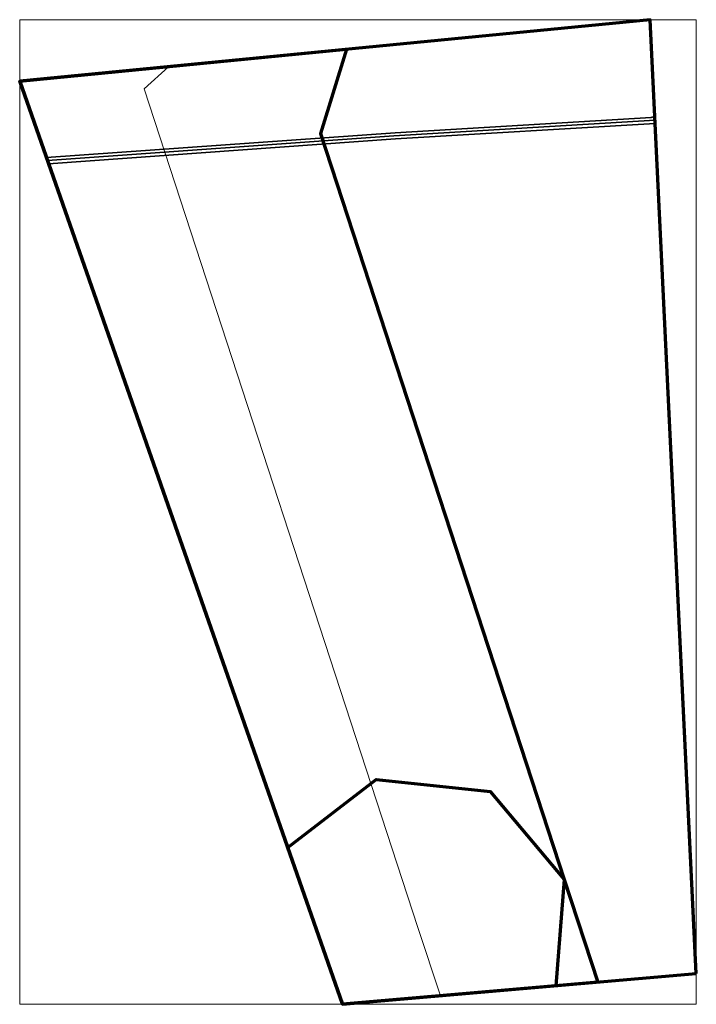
# Model space of a CAD drawing. Header units: metres. Extents: x 73693 to 73737, y 444995 to 445059.
import ezdxf
from ezdxf.lldxf.tags import DXFTag

# ---------------------------------------------------------------- set-up
doc = ezdxf.new("R2010")
doc.units = ezdxf.units.M
doc.header["$MEASUREMENT"] = 0
for name, color, linetype, lineweight in [('B-RO-KL-DATA-G', 90, 'KL-DATA-N', 18), ('B-RO-OG-INFO_GRAAFPOLYGOON-GV', 7, 'Continuous', 70), ('B-RO-OG-TOPOKAART-G', 7, 'Continuous', 18), ('V-RO-KL-DATA-G', 90, 'KL-DATA-V', 35), ('V-RO-KL-ET_LS-G', 190, 'KL-LS-V', 35)]:
    doc.layers.add(name, color=color, linetype=linetype, lineweight=lineweight)
doc.layers.add('B-RO-OG-INFO_EIS VOORZORGSMAATREGEL-GV', color=7, linetype='Continuous', lineweight=70, true_color=0xfa194b)
tags = doc.linetypes.add('KL-DATA-N', pattern='A,4,-1,[101,NLCS.SHX,S=0.5,R=0,X=0,Y=0],-1,4,-1,["D",Standard,S=1,R=0,X=-0.25,Y=-0.5],-1.5', length=12.5).pattern_tags.tags
tags[18] = DXFTag(74, 10)
tags = doc.linetypes.add('KL-DATA-V', pattern='A,2,[24,NLCS.SHX,S=0.5,R=0,X=0,Y=0],2,-1,[101,NLCS.SHX,S=0.5,R=0,X=0,Y=0],-1,2,[24,NLCS.SHX,S=0.5,R=0,X=0,Y=0],2,-1,["D",Standard,S=1,R=0,X=-0.25,Y=-0.5],-1.5', length=12.5).pattern_tags.tags
tags[34] = DXFTag(74, 10)
tags = doc.linetypes.add('KL-LS-V', pattern='A,2,[24,NLCS.SHX,S=0.5,R=0,X=0,Y=0],2,-1,[103,NLCS.SHX,S=0.75,R=0,X=0,Y=0],-1,2,[24,NLCS.SHX,S=0.5,R=0,X=0,Y=0],2,-1,["L",Standard,S=1,R=0,X=0,Y=-0.5],-2', length=13).pattern_tags.tags
tags[34] = DXFTag(74, 10)
picture_1 = doc.add_image_def('image1.png', size_in_pixel=(616, 896))

msp = doc.modelspace()

# ---------------------------------------------------------------- linework, layer by layer
at = {"layer": 'B-RO-KL-DATA-G'}
for points in [[(73702.671, 445055.944), (73701.1, 445054.5), (73718.9, 445000)], [(73702.671, 445055.944), (73701.1, 445054.5), (73718.9, 445000)], [(73720.356, 444995.553), (73718.9, 445000)], [(73720.356, 444995.553), (73718.9, 445000)]]:
    msp.add_lwpolyline(points, dxfattribs=at)
at = {"layer": 'B-RO-OG-INFO_EIS VOORZORGSMAATREGEL-GV'}
for points in [[(73714.258, 445057.074), (73712.567, 445051.601), (73728.406, 445003.104), (73727.873, 444996.206), (73714, 444995), (73693, 445055)], [(73710.436, 445005.183), (73716.178, 445009.622), (73723.6, 445008.826), (73728.403, 445003.112), (73730.587, 444996.442), (73714, 444995)]]:
    msp.add_lwpolyline(points, close=True, dxfattribs=at)
at = {"layer": 'B-RO-OG-INFO_GRAAFPOLYGOON-GV'}
msp.add_lwpolyline([(73737, 444997), (73734, 445059), (73693, 445055), (73714, 444995)], close=True, dxfattribs=at)
at = {"layer": 'V-RO-KL-DATA-G'}
msp.add_lwpolyline([(73734.316, 445052.465), (73717.341, 445051.449), (73694.805, 445049.842)], dxfattribs=at)
at = {"layer": 'V-RO-KL-ET_LS-G'}
for points in [[(73733.974, 445058.997), (73734.041, 445058.157)], [(73734.303, 445052.742), (73734.267, 445052.713), (73734.205, 445052.679), (73734.138, 445052.657), (73734.068, 445052.646), (73717.408, 445051.649), (73694.738, 445050.033)], [(73694.876, 445049.641), (73717.434, 445051.249), (73734.326, 445052.262)]]:
    msp.add_lwpolyline(points, dxfattribs=at)

# ---------------------------------------------------------------- pictures from other files: only their frames are drawn
at = {"layer": 'B-RO-OG-TOPOKAART-G'}
image = msp.add_image(picture_1, insert=(73693, 444995), size_in_units=(44, 64), dxfattribs=at)
image.dxf.flags = 7

doc.saveas('drawing.dxf')
